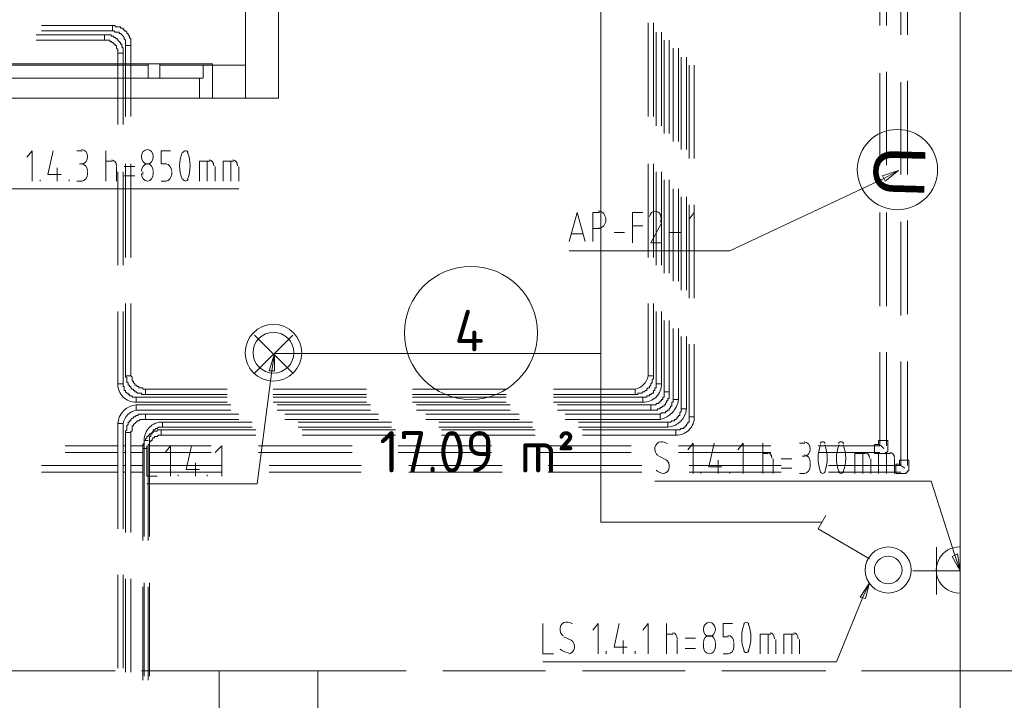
# Model space of a CAD drawing. Header units: millimetres. Extents: x 413 to 305578, y 115 to 38116.
# Tile 87 of 194: x 59662 to 62637, y 13645 to 15700. Entities that reach past the tile are written whole.
import ezdxf

# ---------------------------------------------------------------- set-up
doc = ezdxf.new("R2010")
doc.units = ezdxf.units.MM
for name, color, linetype in [('PDF _0', 1, 'Continuous'), ('PDF _DN-MultiRoom', 5, 'Continuous'), ('PDF _DN-Wifi', 5, 'Continuous'), ('PDF _PD-Socket', 1, 'Continuous'), ('PDF _PD-Socket Text', 1, 'Continuous'), ('PDF _Текст', 7, 'Continuous'), ('PDF$_59-60$-$Floor$Plan$-$В_Этаж$01_Сводный$A-AREA-IDEN', 2, 'Continuous')]:
    doc.layers.add(name, color=color, linetype=linetype)
for name, color, linetype, true_color in [('PDF _PD-Lighting', 7, 'Continuous', 0xb80000), ('PDF _PD-Lighting Text', 7, 'Continuous', 0xb80000), ('PDF _PD-Switches', 7, 'Continuous', 0x37dd00), ('PDF$_59-60$-$Floor$Plan$-$В_Этаж$01_Сводный$A-DETL-MBND', 7, 'Continuous', 0xdd3700), ('PDF$_V$line_ifc_RVT-1-В_Этаж$01_Сводный$A-COLS', 7, 'Continuous', 0xdcdcdc), ('PDF$_V$line_ifc_RVT-1-В_Этаж$01_Сводный$A-DETL-MBND', 7, 'Continuous', 0xbababa), ('PDF$_V$line_ifc_RVT-1-В_Этаж$01_Сводный$A-DOOR', 7, 'Continuous', 0xbababa), ('PDF$_V$line_ifc_RVT-1-В_Этаж$01_Сводный$A-GENM', 7, 'Continuous', 0xdd6e6e), ('PDF$_V$line_ifc_RVT-1-В_Этаж$01_Сводный$A-WALL', 7, 'Continuous', 0xdcdcdc)]:
    doc.layers.add(name, color=color, linetype=linetype, true_color=true_color)
doc.styles.add('PDF GOST Common', font='GOST_Common.ttf')
doc.styles.add('PDF YuGothicUI', font='arial.ttf')

msp = doc.modelspace()

# ---------------------------------------------------------------- linework, layer by layer
at = {"layer": 'PDF _0', "color": 5, "lineweight": 0}
msp.add_lwpolyline([(62273.3, 15221.1), (61808, 15002.4), (61708.5, 15002.4), (61322.7, 15002.4)], dxfattribs=at)
at = {"layer": 'PDF _0', "color": 82, "lineweight": 0, "true_color": 0x37dd00}
for points in [[(59322, 14863.2), (59421.5, 15189.3), (59520.9, 15189.3), (60324.4, 15189.3)], [(62209.7, 13956.3), (62130.1, 13761.4), (62030.7, 13761.4), (61243.2, 13761.4)]]:
    msp.add_lwpolyline(points, dxfattribs=at)
at = {"layer": 'PDF _0', "color": 12, "lineweight": 0, "true_color": 0xb80000}
msp.add_lwpolyline([(60423.8, 14640.4), (60380, 14298.4), (60280.6, 14298.4), (60045.9, 14298.4)], dxfattribs=at)
at = {"layer": 'PDF _0', "lineweight": 0}
msp.add_lwpolyline([(62488.1, 14083.6), (62416.5, 14306.3), (62317.1, 14306.3), (61581.2, 14306.3)], dxfattribs=at)
at = {"layer": 'PDF _DN-MultiRoom', "lineweight": 0}
msp.add_circle((62314.3, 15247.6), 121.3, dxfattribs=at)
at = {"layer": 'PDF _DN-Wifi', "lineweight": 0}
msp.add_lwpolyline([(62269.3, 15229.1), (62317.1, 15245), (62277.3, 15213.2)], close=True, dxfattribs=at)
for points in [[(62317.1, 15245), (62273.3, 15221.1)], [(61322.7, 15030.2), (61346.6, 15117.7), (61370.4, 15030.2)], [(61394.3, 15030.2), (61394.3, 15117.7), (61414.2, 15117.7)], [(61513.6, 15026.2), (61513.6, 15117.7), (61545.4, 15117.7)], [(61700.6, 15026.2), (61700.6, 15117.7), (61684.7, 15097.8)], [(61601.1, 15085.9), (61569.3, 15026.2), (61601.1, 15026.2)], [(61414.2, 15070), (61394.3, 15070)], [(61457.9, 15058.1), (61489.8, 15058.1)], [(61513.6, 15078), (61545.4, 15078)], [(61625, 15058.1), (61660.8, 15058.1)], [(61362.5, 15054.1), (61330.7, 15054.1)]]:
    msp.add_lwpolyline(points, dxfattribs=at)
msp.add_arc((61574.2, 15100.5), 26.1, 333.434, 23.8498, dxfattribs=at)
for points in [[(61433.2, 15096.4), (61433.3, 15110.7), (61423.5, 15122.3), (61411.4, 15122.3)], [(61582.6, 15122.3), (61574.5, 15122.4), (61567.4, 15115.9), (61565.2, 15106.4)], [(61598, 15111), (61594.9, 15118), (61588.9, 15122.3), (61582.4, 15122.3)], [(61411.3, 15070.6), (61423.3, 15070.6), (61433.2, 15082.1), (61433.2, 15096.4)]]:
    msp.add_open_spline(points, degree=3, dxfattribs=at)
at = {"layer": 'PDF _PD-Lighting', "lineweight": 0}
for points in [[(61418.2, 16139.9), (61418.2, 14692.1), (60431.8, 14692.1)], [(60372.1, 14632.5), (60487.4, 14747.8)], [(60372.1, 14747.8), (60487.4, 14632.5)], [(61418.2, 14692.1), (61418.2, 14183), (62086.4, 14183)]]:
    msp.add_lwpolyline(points, dxfattribs=at)
for radius in [85.5, 61.7]:
    msp.add_circle((60428.9, 14694.7), radius, dxfattribs=at)
at = {"layer": 'PDF _PD-Lighting Text', "lineweight": 0}
msp.add_lwpolyline([(60415.8, 14640.4), (60431.8, 14692.1), (60431.8, 14640.4)], close=True, dxfattribs=at)
for points in [[(60431.8, 14692.1), (60423.8, 14640.4)], [(60045.9, 14413.7), (60045.9, 14322.2), (60077.8, 14322.2)], [(60117.5, 14322.2), (60117.5, 14413.7), (60101.6, 14393.8)], [(60181.2, 14413.7), (60165.3, 14342.1), (60205, 14342.1)], [(60272.7, 14322.2), (60272.7, 14413.7), (60252.8, 14393.8)], [(60193.1, 14362), (60193.1, 14322.2)], [(60141.4, 14322.2), (60141.4, 14326.2)], [(60228.9, 14322.2), (60228.9, 14326.2)]]:
    msp.add_lwpolyline(points, dxfattribs=at)
at = {"layer": 'PDF _PD-Socket', "lineweight": 0}
for points in [[(62432.4, 14107.5), (62432.4, 13964.3)], [(62504, 14107.5), (62504, 13964.3)], [(62504, 14035.9), (62360.8, 14035.9)]]:
    msp.add_lwpolyline(points, dxfattribs=at)
msp.add_arc((62501.2, 14038.4), 69.6, 89.5264, 269.5264, dxfattribs=at)
at = {"layer": 'PDF _PD-Socket Text', "lineweight": 0}
for points in [[(61696.6, 14330.2), (61696.6, 14421.7), (61680.7, 14401.8)], [(61760.2, 14421.7), (61744.3, 14350.1), (61784.1, 14350.1)], [(61847.7, 14330.2), (61847.7, 14421.7), (61831.8, 14401.8)], [(61907.4, 14330.2), (61907.4, 14421.7)], [(62018.8, 14421.7), (62034.7, 14421.7)], [(61593.2, 14381.9), (61617, 14370)], [(61772.2, 14370), (61772.2, 14330.2)], [(61907.4, 14389.9), (61923.3, 14389.9)], [(61939.2, 14373.9), (61939.2, 14330.2)], [(61994.9, 14373.9), (61963.1, 14373.9)], [(62034.7, 14381.9), (62026.7, 14381.9)], [(62185.8, 14330.2), (62185.8, 14389.9), (62217.6, 14389.9)], [(62209.7, 14330.2), (62209.7, 14389.9)], [(62233.5, 14373.9), (62233.5, 14330.2)], [(62257.4, 14330.2), (62257.4, 14389.9), (62293.2, 14389.9)], [(62281.3, 14330.2), (62281.3, 14389.9)], [(62305.1, 14373.9), (62305.1, 14330.2)], [(61963.1, 14346.1), (61994.9, 14346.1)], [(62050.6, 14362), (62050.6, 14350.1)], [(61720.4, 14330.2), (61720.4, 14334.2)], [(61808, 14330.2), (61808, 14334.2)], [(62034.7, 14330.2), (62018.8, 14330.2)], [(62504, 14035.9), (62488.1, 14083.6)]]:
    msp.add_lwpolyline(points, dxfattribs=at)
msp.add_lwpolyline([(62496.1, 14087.6), (62504, 14035.9), (62480.1, 14079.6)], close=True, dxfattribs=at)
for centre, radius, start, end in [((61598.9, 14382.4), 43.3, 61.8485, 89.0803), ((62183.1, 14375.9), 108.7, 158.1093, 201.8907), ((61993.6, 14375.9), 108.7, 338.1093, 21.8907), ((62238.8, 14375.9), 108.7, 158.1093, 201.8907), ((62049.3, 14375.9), 108.7, 338.1093, 21.8907)]:
    msp.add_arc(centre, radius, start, end, dxfattribs=at)
for points in [[(61581.7, 14408.8), (61579.8, 14399), (61583.7, 14388.8), (61591, 14384.3)], [(61599.1, 14425.7), (61590.8, 14425.6), (61583.6, 14418.7), (61581.7, 14408.8)], [(62050.6, 14403.8), (62050.6, 14415.9), (62042.6, 14425.7), (62032.7, 14425.7)], [(62032.7, 14381.9), (62042.6, 14381.9), (62050.6, 14391.7), (62050.6, 14403.8)], [(62088.4, 14425.7), (62085.2, 14425.7), (62082.2, 14423.6), (62080.4, 14420)], [(62096.4, 14420), (62094.5, 14423.6), (62091.5, 14425.7), (62088.4, 14425.7)], [(62144, 14425.7), (62140.9, 14425.7), (62137.9, 14423.6), (62136.1, 14420)], [(62152, 14420), (62150.2, 14423.6), (62147.2, 14425.7), (62144, 14425.7)], [(61624.5, 14347), (61626.4, 14356.9), (61622.6, 14367), (61615.2, 14371.6)], [(61935.2, 14375.9), (61935.2, 14385.8), (61929, 14393.8), (61921.3, 14393.8)], [(62050.6, 14364), (62050.6, 14376.1), (62042.6, 14385.9), (62032.7, 14385.9)], [(62229.6, 14375.9), (62229.6, 14385.8), (62223.3, 14393.8), (62215.6, 14393.8)], [(62305.1, 14375.9), (62305.1, 14385.8), (62298.9, 14393.8), (62291.2, 14393.8)], [(61585.1, 14340.4), (61592.2, 14334.2), (61600.6, 14330.7), (61609.2, 14330.2)], [(61607.2, 14330.2), (61615.4, 14330.2), (61622.6, 14337.2), (61624.5, 14347)], [(62032.7, 14330.2), (62042.6, 14330.2), (62050.6, 14340), (62050.6, 14352.1)], [(62080.4, 14335.8), (62082.2, 14332.3), (62085.2, 14330.2), (62088.4, 14330.2)], [(62088.4, 14330.2), (62091.5, 14330.2), (62094.5, 14332.3), (62096.4, 14335.8)], [(62136.1, 14335.8), (62137.9, 14332.3), (62140.9, 14330.2), (62144, 14330.2)], [(62144, 14330.2), (62147.2, 14330.2), (62150.2, 14332.3), (62152, 14335.8)]]:
    msp.add_open_spline(points, degree=3, dxfattribs=at)
at = {"layer": 'PDF _PD-Switches', "lineweight": 0}
for points in [[(59699.9, 15213.2), (59699.9, 15304.7), (59684, 15284.8)], [(59763.5, 15304.7), (59747.6, 15233.1), (59787.4, 15233.1)], [(59835.1, 15304.7), (59851, 15304.7)], [(59922.6, 15213.2), (59922.6, 15304.7)], [(60105.6, 15264.9), (60089.7, 15264.9), (60089.7, 15304.7), (60117.5, 15304.7)], [(59851, 15264.9), (59843.1, 15264.9)], [(59922.6, 15272.9), (59942.5, 15272.9)], [(60205, 15213.2), (60205, 15272.9), (60236.9, 15272.9)], [(60228.9, 15213.2), (60228.9, 15272.9)], [(60276.6, 15213.2), (60276.6, 15272.9), (60308.5, 15272.9)], [(60300.5, 15213.2), (60300.5, 15272.9)], [(59775.5, 15253), (59775.5, 15213.2)], [(59867, 15241), (59867, 15233.1)], [(59954.5, 15256.9), (59954.5, 15213.2)], [(60010.1, 15256.9), (59978.3, 15256.9)], [(60034, 15233.1), (60034, 15241)], [(60065.8, 15241), (60065.8, 15233.1)], [(60121.5, 15233.1), (60121.5, 15241)], [(60252.8, 15256.9), (60252.8, 15213.2)], [(60324.4, 15256.9), (60324.4, 15213.2)], [(59723.8, 15213.2), (59723.8, 15217.2)], [(59811.3, 15213.2), (59811.3, 15217.2)], [(59851, 15213.2), (59835.1, 15213.2)], [(59978.3, 15229.1), (60010.1, 15229.1)], [(60089.7, 15213.2), (60105.6, 15213.2)], [(62229.6, 14071.7), (62074.4, 14163.1), (62098.3, 14202.9)], [(62229.6, 14000.1), (62209.7, 13956.3)], [(61243.2, 13876.8), (61243.2, 13785.3), (61275, 13785.3)], [(61410.2, 13785.3), (61410.2, 13876.8), (61394.3, 13856.9)], [(61473.8, 13876.8), (61457.9, 13805.2), (61497.7, 13805.2)], [(61561.3, 13785.3), (61561.3, 13876.8), (61545.4, 13856.9)], [(61617, 13785.3), (61617, 13876.8)], [(61804, 13837), (61788.1, 13837), (61788.1, 13876.8), (61815.9, 13876.8)], [(61306.8, 13837), (61330.7, 13825.1)], [(61617, 13844.9), (61636.9, 13844.9)], [(61899.4, 13785.3), (61899.4, 13844.9), (61931.3, 13844.9)], [(61923.3, 13785.3), (61923.3, 13844.9)], [(61971, 13785.3), (61971, 13844.9), (62002.8, 13844.9)], [(61994.9, 13785.3), (61994.9, 13844.9)], [(61485.8, 13825.1), (61485.8, 13785.3)], [(61648.9, 13829), (61648.9, 13785.3)], [(61704.5, 13833), (61672.7, 13833)], [(61728.4, 13805.2), (61728.4, 13817.1)], [(61764.2, 13817.1), (61764.2, 13805.2)], [(61819.9, 13805.2), (61819.9, 13817.1)], [(61947.2, 13829), (61947.2, 13785.3)], [(62018.8, 13829), (62018.8, 13785.3)], [(61434.1, 13785.3), (61434.1, 13793.2)], [(61521.6, 13785.3), (61521.6, 13793.2)], [(61672.7, 13801.2), (61704.5, 13801.2)], [(61788.1, 13785.3), (61804, 13785.3)]]:
    msp.add_lwpolyline(points, dxfattribs=at)
msp.add_lwpolyline([(62201.7, 13956.3), (62229.6, 14000.1), (62217.6, 13952.3)], close=True, dxfattribs=at)
for radius in [69.6, 41.8]:
    msp.add_circle((62286.4, 14038.4), radius, dxfattribs=at)
for centre, radius, start, end in [((60254.1, 15258.9), 108.7, 158.1093, 201.8907), ((60068.5, 15258.9), 108.7, 338.1093, 21.8907), ((61312.5, 13837.5), 43.3, 61.8485, 89.0803), ((61952.4, 13835), 108.7, 158.1093, 201.8907), ((61762.9, 13835), 108.7, 338.1093, 21.8907)]:
    msp.add_arc(centre, radius, start, end, dxfattribs=at)
for points in [[(59867, 15286.8), (59867, 15298.9), (59858.9, 15308.6), (59849.1, 15308.6)], [(60047.9, 15308.6), (60038, 15308.6), (60030, 15298.9), (60030, 15286.8)], [(60065.8, 15286.8), (60065.8, 15298.9), (60057.8, 15308.6), (60047.9, 15308.6)], [(60163.3, 15304.7), (60160.1, 15304.7), (60157.2, 15302.6), (60155.3, 15299)], [(60171.3, 15299), (60169.4, 15302.6), (60166.4, 15304.7), (60163.3, 15304.7)], [(59849.1, 15264.9), (59858.9, 15264.9), (59867, 15274.7), (59867, 15286.8)], [(59867, 15243), (59867, 15255.1), (59858.9, 15264.9), (59849.1, 15264.9)], [(59954.5, 15258.9), (59954.5, 15268.8), (59948.2, 15276.8), (59940.5, 15276.8)], [(60030, 15286.8), (60030, 15274.7), (60038, 15264.9), (60047.9, 15264.9)], [(60047.9, 15264.9), (60038, 15264.9), (60030, 15255.1), (60030, 15243)], [(60047.9, 15264.9), (60057.8, 15264.9), (60065.8, 15274.7), (60065.8, 15286.8)], [(60065.8, 15243), (60065.8, 15255.1), (60057.8, 15264.9), (60047.9, 15264.9)], [(60121.5, 15243), (60121.5, 15255.1), (60113.5, 15264.9), (60103.6, 15264.9)], [(60248.8, 15258.9), (60248.8, 15268.8), (60242.6, 15276.8), (60234.9, 15276.8)], [(60320.4, 15258.9), (60320.4, 15268.8), (60314.2, 15276.8), (60306.5, 15276.8)], [(59849.1, 15213.2), (59858.9, 15213.2), (59867, 15223), (59867, 15235.1)], [(60030, 15235.1), (60030, 15223), (60038, 15213.2), (60047.9, 15213.2)], [(60047.9, 15213.2), (60057.8, 15213.2), (60065.8, 15223), (60065.8, 15235.1)], [(60103.6, 15213.2), (60113.5, 15213.2), (60121.5, 15223), (60121.5, 15235.1)], [(60155.3, 15218.8), (60157.2, 15215.3), (60160.1, 15213.2), (60163.3, 15213.2)], [(60163.3, 15213.2), (60166.4, 15213.2), (60169.4, 15215.3), (60171.3, 15218.8)], [(61312.7, 13880.7), (61304.4, 13880.7), (61297.2, 13873.7), (61295.3, 13863.9)], [(61746.3, 13880.7), (61736.4, 13880.7), (61728.4, 13870.9), (61728.4, 13858.9)], [(61764.2, 13858.9), (61764.2, 13870.9), (61756.2, 13880.7), (61746.3, 13880.7)], [(61857.7, 13880.7), (61854.5, 13880.7), (61851.6, 13878.7), (61849.7, 13875.1)], [(61865.7, 13875.1), (61863.8, 13878.7), (61860.8, 13880.7), (61857.7, 13880.7)], [(61295.3, 13863.9), (61293.4, 13854.1), (61297.3, 13843.9), (61304.7, 13839.4)], [(61648.9, 13831), (61648.9, 13840.9), (61642.6, 13848.9), (61634.9, 13848.9)], [(61728.4, 13858.9), (61728.4, 13846.8), (61736.4, 13837), (61746.3, 13837)], [(61746.3, 13841), (61736.4, 13841), (61728.4, 13831.2), (61728.4, 13819.1)], [(61746.3, 13837), (61756.2, 13837), (61764.2, 13846.8), (61764.2, 13858.9)], [(61764.2, 13819.1), (61764.2, 13831.2), (61756.2, 13841), (61746.3, 13841)], [(61819.9, 13819.1), (61819.9, 13831.2), (61811.9, 13841), (61802, 13841)], [(61943.2, 13831), (61943.2, 13840.9), (61937, 13848.9), (61929.3, 13848.9)], [(62014.8, 13831), (62014.8, 13840.9), (62008.5, 13848.9), (62000.9, 13848.9)], [(61338.1, 13802.1), (61340, 13812), (61336.2, 13822.1), (61328.8, 13826.7)], [(61728.4, 13807.2), (61728.4, 13795.1), (61736.4, 13785.3), (61746.3, 13785.3)], [(61746.3, 13785.3), (61756.2, 13785.3), (61764.2, 13795.1), (61764.2, 13807.2)], [(61802, 13785.3), (61811.9, 13785.3), (61819.9, 13795.1), (61819.9, 13807.2)], [(61294.8, 13799.4), (61301.9, 13793.3), (61310.2, 13789.7), (61318.9, 13789.3)], [(61320.8, 13785.3), (61329.1, 13785.3), (61336.2, 13792.3), (61338.1, 13802.1)], [(61849.7, 13794.9), (61851.6, 13791.4), (61854.5, 13789.3), (61857.7, 13789.3)], [(61857.7, 13789.3), (61860.8, 13789.3), (61863.8, 13791.4), (61865.7, 13794.9)]]:
    msp.add_open_spline(points, degree=3, dxfattribs=at)
at = {"layer": 'PDF$_59-60$-$Floor$Plan$-$В_Этаж$01_Сводный$A-AREA-IDEN', "lineweight": 0}
msp.add_circle((61025.5, 14754.4), 200.9, dxfattribs=at)
at = {"layer": 'PDF$_59-60$-$Floor$Plan$-$В_Этаж$01_Сводный$A-DETL-MBND', "color": 150, "lineweight": 0, "true_color": 0x007fff}
for points in [[(62261.4, 15964.9), (62261.4, 15682.5)], [(62281.3, 15682.5), (62281.3, 15964.9)], [(62261.4, 15539.3), (62261.4, 15260.9)], [(62281.3, 15260.9), (62281.3, 15543.3)], [(62261.4, 15117.7), (62261.4, 14835.3)], [(62281.3, 14835.3), (62281.3, 15117.7)], [(62261.4, 14696.1), (62261.4, 14413.7), (62074.4, 14413.7)], [(62281.3, 14413.7), (62281.3, 14696.1)], [(59958.4, 14413.7), (59799.3, 14413.7)], [(59982.3, 14413.7), (59974.3, 14413.7)], [(60038, 14413.7), (59998.2, 14413.7)], [(60240.8, 14413.7), (60053.9, 14413.7)], [(60666.4, 14413.7), (60384, 14413.7)], [(61088, 14413.7), (60805.6, 14413.7)], [(61509.6, 14413.7), (61227.2, 14413.7)], [(61931.3, 14413.7), (61652.8, 14413.7)], [(62273.3, 14405.8), (62265.4, 14413.7), (62257.4, 14417.7)], [(59799.3, 14393.8), (59958.4, 14393.8)], [(59974.3, 14393.8), (59982.3, 14393.8)], [(59998.2, 14393.8), (60034, 14393.8)], [(60053.9, 14393.8), (60240.8, 14393.8)], [(60384, 14393.8), (60666.4, 14393.8)], [(60805.6, 14393.8), (61088, 14393.8)], [(61227.2, 14393.8), (61509.6, 14393.8)], [(61652.8, 14393.8), (61931.3, 14393.8)], [(62074.4, 14393.8), (62261.4, 14393.8)]]:
    msp.add_lwpolyline(points, dxfattribs=at)
at = {"layer": 'PDF$_59-60$-$Floor$Plan$-$В_Этаж$01_Сводный$A-DETL-MBND', "color": 220, "lineweight": 0, "true_color": 0xff00bf}
for points in [[(62325, 15937.1), (62325, 15654.7)], [(62344.9, 15654.7), (62344.9, 15937.1)], [(62325, 15511.5), (62325, 15233.1)], [(62344.9, 15233.1), (62344.9, 15515.5)], [(62325, 15089.9), (62325, 14807.5)], [(62344.9, 14811.5), (62344.9, 15093.9)], [(62325, 14668.3), (62325, 14354.1), (62106.3, 14354.1)], [(62344.9, 14354.1), (62344.9, 14668.3)], [(59958.4, 14354.1), (59727.7, 14354.1)], [(59982.3, 14354.1), (59974.3, 14354.1)], [(60034, 14354.1), (59998.2, 14354.1)], [(60272.7, 14354.1), (60053.9, 14354.1)], [(60694.3, 14354.1), (60415.8, 14354.1)], [(61119.9, 14354.1), (60837.5, 14354.1)], [(61541.5, 14354.1), (61259.1, 14354.1)], [(61963.1, 14354.1), (61684.7, 14354.1)], [(62337, 14346.1), (62325, 14354.1), (62321, 14358)], [(59727.7, 14334.2), (59958.4, 14334.2)], [(59974.3, 14334.2), (59982.3, 14334.2)], [(59998.2, 14334.2), (60034, 14334.2)], [(60053.9, 14334.2), (60272.7, 14334.2)], [(60415.8, 14334.2), (60694.3, 14334.2)], [(60837.5, 14334.2), (61119.9, 14334.2)], [(61259.1, 14334.2), (61541.5, 14334.2)], [(61684.7, 14334.2), (61963.1, 14334.2)], [(62106.3, 14334.2), (62325, 14334.2)]]:
    msp.add_lwpolyline(points, dxfattribs=at)
at = {"layer": 'PDF$_59-60$-$Floor$Plan$-$В_Этаж$01_Сводный$A-DETL-MBND', "color": 5, "lineweight": 0}
for points in [[(59727.7, 15666.6), (59942.5, 15666.6), (59942.5, 15682.5), (59727.7, 15682.5)], [(61561.3, 15690.5), (61561.3, 15408.1)], [(61577.3, 15408.1), (61577.3, 15690.5)], [(59998.2, 15408.1), (59998.2, 15622.9), (59982.3, 15622.9), (59982.3, 15408.1)], [(61609.1, 15638.8), (61609.1, 15356.4)], [(61625, 15356.4), (61625, 15638.8)], [(61660.8, 15587.1), (61660.8, 15308.6)], [(61676.7, 15308.6), (61676.7, 15587.1)], [(59982.3, 15264.9), (59982.3, 14982.5)], [(59998.2, 14982.5), (59998.2, 15264.9)], [(61561.3, 15264.9), (61561.3, 14982.5)], [(61577.3, 14982.5), (61577.3, 15264.9)], [(61609.1, 15217.2), (61609.1, 14934.8)], [(61625, 14934.8), (61625, 15217.2)], [(61660.8, 15165.5), (61660.8, 14883.1)], [(61676.7, 14883.1), (61676.7, 15165.5)], [(59982.3, 14843.3), (59982.3, 14624.5), (59998.2, 14624.5), (59998.2, 14843.3)], [(61561.3, 14843.3), (61561.3, 14624.5), (61577.3, 14624.5), (61577.3, 14843.3)], [(61609.1, 14791.6), (61609.1, 14576.8), (61625, 14576.8), (61625, 14791.6)], [(61660.8, 14743.8), (61660.8, 14525.1), (61676.7, 14525.1), (61676.7, 14743.8)], [(60288.6, 14584.8), (60042, 14584.8), (60042, 14568.8), (60288.6, 14568.8)], [(60710.2, 14584.8), (60427.8, 14584.8)], [(61131.8, 14584.8), (60849.4, 14584.8)], [(61275, 14568.8), (61521.6, 14568.8), (61521.6, 14584.8), (61275, 14584.8)], [(60427.8, 14568.8), (60710.2, 14568.8)], [(60849.4, 14568.8), (61131.8, 14568.8)], [(60300.5, 14537), (60014.1, 14537), (60014.1, 14521.1), (60300.5, 14521.1)], [(60722.1, 14537), (60439.7, 14537)], [(60439.7, 14521.1), (60722.1, 14521.1)], [(61143.7, 14537), (60861.3, 14537)], [(60861.3, 14521.1), (61143.7, 14521.1)], [(61286.9, 14521.1), (61569.3, 14521.1), (61569.3, 14537), (61286.9, 14537)], [(59974.3, 14163.1), (59974.3, 14481.3), (59958.4, 14481.3), (59958.4, 14163.1)], [(60053.9, 14139.3), (60053.9, 14429.6), (60053.9, 14433.6), (60053.9, 14437.6), (60053.9, 14441.6), (60057.9, 14441.6), (60057.9, 14445.5), (60057.9, 14449.5), (60061.9, 14449.5), (60061.9, 14453.5), (60065.8, 14457.5), (60065.8, 14461.5), (60069.8, 14461.5), (60073.8, 14465.4), (60077.8, 14465.4), (60081.7, 14469.4), (60085.7, 14469.4), (60089.7, 14469.4), (60093.7, 14469.4), (60364.1, 14469.4)], [(60785.7, 14485.3), (60503.3, 14485.3)], [(60503.3, 14469.4), (60785.7, 14469.4)], [(61211.3, 14485.3), (60928.9, 14485.3)], [(60928.9, 14469.4), (61211.3, 14469.4)], [(61350.5, 14469.4), (61621, 14469.4), (61621, 14485.3), (61350.5, 14485.3)], [(59958.4, 14023.9), (59958.4, 13741.5)], [(59974.3, 13741.5), (59974.3, 14023.9)], [(60038, 14000.1), (60038, 13717.7)], [(60053.9, 13717.7), (60053.9, 14000.1)]]:
    msp.add_lwpolyline(points, dxfattribs=at)
for points in [[(59942.5, 15666.6), (59946.5, 15666.6), (59950.5, 15662.6), (59954.5, 15662.6), (59958.4, 15662.6), (59962.4, 15662.6), (59962.4, 15658.7), (59966.4, 15658.7), (59970.4, 15654.7), (59974.3, 15650.7), (59978.3, 15646.7), (59978.3, 15642.8), (59982.3, 15638.8), (59982.3, 15634.8), (59982.3, 15630.8), (59982.3, 15626.8), (59982.3, 15622.9), (59998.2, 15622.9), (59998.2, 15626.8), (59998.2, 15630.8), (59998.2, 15634.8), (59998.2, 15638.8), (59998.2, 15642.8), (59994.2, 15646.7), (59994.2, 15650.7), (59990.3, 15654.7), (59990.3, 15658.7), (59986.3, 15658.7), (59986.3, 15662.6), (59982.3, 15666.6), (59978.3, 15666.6), (59978.3, 15670.6), (59974.3, 15670.6), (59974.3, 15674.6), (59970.4, 15674.6), (59966.4, 15674.6), (59966.4, 15678.6), (59962.4, 15678.6), (59958.4, 15678.6), (59954.5, 15678.6), (59950.5, 15678.6), (59950.5, 15682.5), (59946.5, 15682.5), (59942.5, 15682.5)], [(60042, 14584.8), (60038, 14584.8), (60034, 14584.8), (60034, 14588.7), (60030, 14588.7), (60026.1, 14588.7), (60022.1, 14588.7), (60022.1, 14592.7), (60018.1, 14592.7), (60014.1, 14596.7), (60010.1, 14596.7), (60010.1, 14600.7), (60006.2, 14604.6), (60006.2, 14608.6), (60002.2, 14608.6), (60002.2, 14612.6), (60002.2, 14616.6), (60002.2, 14620.5), (59998.2, 14624.5), (59982.3, 14624.5), (59982.3, 14620.5), (59986.3, 14620.5), (59986.3, 14616.6), (59986.3, 14612.6), (59986.3, 14608.6), (59986.3, 14604.6), (59990.3, 14604.6), (59990.3, 14600.7), (59990.3, 14596.7), (59994.2, 14596.7), (59994.2, 14592.7), (59998.2, 14592.7), (59998.2, 14588.7), (60002.2, 14584.8), (60006.2, 14584.8), (60006.2, 14580.8), (60010.1, 14580.8), (60010.1, 14576.8), (60014.1, 14576.8), (60018.1, 14572.8), (60022.1, 14572.8), (60026.1, 14572.8), (60030, 14572.8), (60030, 14568.8), (60034, 14568.8), (60038, 14568.8), (60042, 14568.8)], [(61609.1, 14576.8), (61609.1, 14572.8), (61609.1, 14568.8), (61609.1, 14564.9), (61609.1, 14560.9), (61605.1, 14560.9), (61605.1, 14556.9), (61605.1, 14552.9), (61601.1, 14552.9), (61601.1, 14549), (61597.1, 14549), (61597.1, 14545), (61593.2, 14545), (61593.2, 14541), (61589.2, 14541), (61585.2, 14541), (61585.2, 14537), (61581.2, 14537), (61577.3, 14537), (61573.3, 14537), (61569.3, 14537), (61569.3, 14521.1), (61573.3, 14521.1), (61577.3, 14521.1), (61581.2, 14521.1), (61585.2, 14521.1), (61589.2, 14521.1), (61589.2, 14525.1), (61593.2, 14525.1), (61597.1, 14525.1), (61597.1, 14529.1), (61601.1, 14529.1), (61605.1, 14533), (61609.1, 14533), (61609.1, 14537), (61613.1, 14537), (61613.1, 14541), (61617, 14545), (61617, 14549), (61621, 14549), (61621, 14552.9), (61621, 14556.9), (61625, 14556.9), (61625, 14560.9), (61625, 14564.9), (61625, 14568.8), (61625, 14572.8), (61625, 14576.8)]]:
    msp.add_lwpolyline(points, close=True, dxfattribs=at)
at = {"layer": 'PDF$_59-60$-$Floor$Plan$-$В_Этаж$01_Сводный$A-DETL-MBND', "color": 1, "lineweight": 0}
for points in [[(59711.8, 15638.8), (59918.7, 15638.8), (59918.7, 15654.7), (59711.8, 15654.7)], [(61585.2, 15662.6), (61585.2, 15380.2)], [(61601.1, 15380.2), (61601.1, 15662.6)], [(59974.3, 15384.2), (59974.3, 15599), (59958.4, 15599), (59958.4, 15384.2)], [(61636.9, 15614.9), (61636.9, 15332.5)], [(61652.8, 15332.5), (61652.8, 15614.9)], [(61684.7, 15563.2), (61684.7, 15280.8)], [(61700.6, 15280.8), (61700.6, 15563.2)], [(59958.4, 15241), (59958.4, 14958.6)], [(59974.3, 14958.6), (59974.3, 15241)], [(61585.2, 15241), (61585.2, 14958.6)], [(61601.1, 14958.6), (61601.1, 15241)], [(61636.9, 15189.3), (61636.9, 14910.9)], [(61652.8, 14910.9), (61652.8, 15189.3)], [(61684.7, 15141.6), (61684.7, 14859.2)], [(61700.6, 14859.2), (61700.6, 15141.6)], [(59958.4, 14819.4), (59958.4, 14600.7), (59974.3, 14600.7), (59974.3, 14819.4)], [(61585.2, 14819.4), (61585.2, 14600.7), (61601.1, 14600.7), (61601.1, 14819.4)], [(61636.9, 14767.7), (61636.9, 14552.9), (61652.8, 14552.9), (61652.8, 14767.7)], [(61684.7, 14720), (61684.7, 14501.2), (61700.6, 14501.2), (61700.6, 14720)], [(60288.6, 14560.9), (60014.1, 14560.9), (60014.1, 14545), (60288.6, 14545)], [(60710.2, 14560.9), (60427.8, 14560.9)], [(61131.8, 14560.9), (60849.4, 14560.9)], [(61275, 14545), (61545.4, 14545), (61545.4, 14560.9), (61275, 14560.9)], [(60427.8, 14545), (60710.2, 14545)], [(60849.4, 14545), (61131.8, 14545)], [(60324.4, 14509.2), (60042, 14509.2), (60042, 14493.3), (60324.4, 14493.3)], [(60746, 14509.2), (60463.6, 14509.2)], [(60463.6, 14493.3), (60746, 14493.3)], [(61171.6, 14509.2), (60889.2, 14509.2)], [(60889.2, 14493.3), (61171.6, 14493.3)], [(61310.8, 14493.3), (61597.1, 14493.3), (61597.1, 14509.2), (61310.8, 14509.2)], [(60376.1, 14461.5), (60089.7, 14461.5), (60089.7, 14445.5), (60089.7, 14461.5), (60085.7, 14461.5), (60081.7, 14461.5), (60077.8, 14461.5), (60077.8, 14457.5), (60073.8, 14457.5), (60069.8, 14457.5), (60065.8, 14457.5), (60065.8, 14453.5), (60061.9, 14453.5), (60057.9, 14449.5), (60053.9, 14449.5), (60053.9, 14445.5), (60049.9, 14445.5), (60049.9, 14441.6), (60045.9, 14441.6), (60045.9, 14437.6), (60042, 14433.6), (60042, 14429.6), (60038, 14429.6), (60038, 14425.7), (60038, 14421.7), (60034, 14417.7), (60034, 14413.7), (60034, 14409.7), (60034, 14405.8), (60034, 14127.3)], [(60797.7, 14461.5), (60515.3, 14461.5)], [(61219.3, 14461.5), (60936.9, 14461.5)], [(61362.5, 14445.5), (61644.9, 14445.5), (61644.9, 14461.5), (61362.5, 14461.5)], [(59998.2, 14151.2), (59998.2, 14453.5), (59982.3, 14453.5), (59982.3, 14151.2)], [(60049.9, 14127.3), (60049.9, 14405.8), (60049.9, 14409.7), (60049.9, 14413.7), (60049.9, 14417.7), (60053.9, 14417.7), (60053.9, 14421.7), (60053.9, 14425.7), (60057.9, 14425.7), (60057.9, 14429.6), (60061.9, 14429.6), (60061.9, 14433.6), (60065.8, 14437.6), (60069.8, 14437.6), (60069.8, 14441.6), (60073.8, 14441.6), (60077.8, 14441.6), (60081.7, 14445.5), (60085.7, 14445.5), (60089.7, 14445.5), (60376.1, 14445.5)], [(60515.3, 14445.5), (60797.7, 14445.5)], [(60936.9, 14445.5), (61219.3, 14445.5)], [(59982.3, 14012), (59982.3, 13729.6)], [(59998.2, 13729.6), (59998.2, 14012)], [(60034, 13988.1), (60034, 13705.7)], [(60049.9, 13705.7), (60049.9, 13988.1)]]:
    msp.add_lwpolyline(points, dxfattribs=at)
for points in [[(59918.7, 15638.8), (59922.6, 15638.8), (59926.6, 15638.8), (59930.6, 15638.8), (59934.6, 15638.8), (59934.6, 15634.8), (59938.5, 15634.8), (59942.5, 15630.8), (59946.5, 15630.8), (59946.5, 15626.8), (59950.5, 15626.8), (59950.5, 15622.9), (59954.5, 15622.9), (59954.5, 15618.9), (59954.5, 15614.9), (59958.4, 15610.9), (59958.4, 15607), (59958.4, 15603), (59958.4, 15599), (59974.3, 15599), (59974.3, 15603), (59974.3, 15607), (59974.3, 15610.9), (59974.3, 15614.9), (59970.4, 15618.9), (59970.4, 15622.9), (59970.4, 15626.8), (59966.4, 15626.8), (59966.4, 15630.8), (59962.4, 15634.8), (59958.4, 15638.8), (59958.4, 15642.8), (59954.5, 15642.8), (59950.5, 15646.7), (59946.5, 15646.7), (59946.5, 15650.7), (59942.5, 15650.7), (59938.5, 15650.7), (59938.5, 15654.7), (59934.6, 15654.7), (59930.6, 15654.7), (59926.6, 15654.7), (59922.6, 15654.7), (59918.7, 15654.7)], [(59998.2, 14453.5), (59998.2, 14457.5), (60002.2, 14457.5), (60002.2, 14461.5), (60002.2, 14465.4), (60002.2, 14469.4), (60002.2, 14473.4), (60006.2, 14473.4), (60006.2, 14477.4), (60010.1, 14481.3), (60014.1, 14485.3), (60018.1, 14489.3), (60022.1, 14489.3), (60026.1, 14493.3), (60030, 14493.3), (60034, 14493.3), (60038, 14493.3), (60042, 14493.3), (60042, 14509.2), (60038, 14509.2), (60034, 14509.2), (60030, 14509.2), (60026.1, 14509.2), (60022.1, 14509.2), (60018.1, 14505.2), (60014.1, 14505.2), (60010.1, 14501.2), (60006.2, 14501.2), (60006.2, 14497.2), (60002.2, 14497.2), (59998.2, 14493.3), (59998.2, 14489.3), (59994.2, 14489.3), (59994.2, 14485.3), (59990.3, 14485.3), (59990.3, 14481.3), (59990.3, 14477.4), (59986.3, 14473.4), (59986.3, 14469.4), (59986.3, 14465.4), (59986.3, 14461.5), (59982.3, 14457.5), (59982.3, 14453.5)], [(60045.9, 14405.8), (60034, 14405.8)]]:
    msp.add_lwpolyline(points, close=True, dxfattribs=at)
at = {"layer": 'PDF$_59-60$-$Floor$Plan$-$В_Этаж$01_Сводный$A-DETL-MBND', "color": 5, "lineweight": 0}
for points in [[(61521.6, 14584.8), (61521.6, 14568.8), (61525.6, 14568.8), (61529.5, 14568.8), (61529.5, 14572.8), (61533.5, 14572.8), (61537.5, 14572.8), (61541.5, 14572.8), (61545.4, 14576.8), (61549.4, 14576.8), (61553.4, 14580.8), (61557.4, 14580.8), (61557.4, 14584.8), (61561.3, 14588.7), (61565.3, 14588.7), (61565.3, 14592.7), (61569.3, 14596.7), (61569.3, 14600.7), (61573.3, 14604.6), (61573.3, 14608.6), (61573.3, 14612.6), (61577.3, 14616.6), (61577.3, 14620.5), (61577.3, 14624.5), (61561.3, 14624.5, -0.302776)], [(59958.4, 14481.3), (59974.3, 14481.3, -0.302776), (60014.1, 14521.1), (60014.1, 14537, 0.358765)], [(61676.7, 14525.1), (61660.8, 14525.1), (61660.8, 14521.1), (61660.8, 14517.1), (61656.8, 14513.2), (61656.8, 14509.2), (61656.8, 14505.2), (61652.8, 14505.2), (61652.8, 14501.2), (61648.9, 14501.2), (61648.9, 14497.2), (61644.9, 14493.3), (61640.9, 14493.3), (61640.9, 14489.3), (61636.9, 14489.3), (61632.9, 14489.3), (61629, 14485.3), (61625, 14485.3), (61621, 14485.3), (61621, 14469.4, 0.358765)]]:
    msp.add_lwpolyline(points, format="xyb", close=True, dxfattribs=at)
at = {"layer": 'PDF$_59-60$-$Floor$Plan$-$В_Этаж$01_Сводный$A-DETL-MBND', "color": 1, "lineweight": 0}
for points in [[(60014.1, 14545), (60014.1, 14560.9), (60010.1, 14560.9), (60006.2, 14560.9), (60002.2, 14560.9), (60002.2, 14564.9), (59998.2, 14564.9), (59994.2, 14564.9), (59994.2, 14568.8), (59990.3, 14568.8), (59990.3, 14572.8), (59986.3, 14572.8), (59982.3, 14576.8), (59982.3, 14580.8), (59978.3, 14580.8), (59978.3, 14584.8), (59978.3, 14588.7), (59978.3, 14592.7), (59974.3, 14592.7), (59974.3, 14596.7), (59974.3, 14600.7), (59958.4, 14600.7, 0.428571)], [(61601.1, 14600.7), (61585.2, 14600.7), (61585.2, 14596.7), (61585.2, 14592.7), (61585.2, 14588.7), (61581.2, 14588.7), (61581.2, 14584.8), (61581.2, 14580.8), (61577.3, 14580.8), (61577.3, 14576.8), (61577.3, 14572.8), (61573.3, 14572.8), (61569.3, 14568.8), (61565.3, 14568.8), (61565.3, 14564.9), (61561.3, 14564.9), (61557.4, 14564.9), (61557.4, 14560.9), (61553.4, 14560.9), (61549.4, 14560.9), (61545.4, 14560.9), (61545.4, 14545, 0.428571)], [(61652.8, 14552.9), (61636.9, 14552.9), (61636.9, 14549), (61636.9, 14545), (61632.9, 14545), (61632.9, 14541), (61632.9, 14537), (61632.9, 14533), (61629, 14533), (61629, 14529.1), (61625, 14525.1), (61625, 14521.1), (61621, 14521.1), (61617, 14517.1), (61613.1, 14517.1), (61613.1, 14513.2), (61609.1, 14513.2), (61605.1, 14513.2), (61601.1, 14513.2), (61597.1, 14509.2), (61597.1, 14493.3, 0.316007)], [(61700.6, 14501.2), (61684.7, 14501.2), (61684.7, 14497.2), (61684.7, 14493.3), (61684.7, 14489.3), (61684.7, 14485.3), (61680.7, 14485.3), (61680.7, 14481.3), (61676.7, 14477.4), (61676.7, 14473.4), (61672.7, 14473.4), (61672.7, 14469.4), (61668.7, 14469.4), (61668.7, 14465.4), (61664.8, 14465.4), (61660.8, 14465.4), (61656.8, 14461.5), (61652.8, 14461.5), (61648.9, 14461.5), (61644.9, 14461.5), (61644.9, 14445.5, 0.428571)]]:
    msp.add_lwpolyline(points, format="xyb", close=True, dxfattribs=at)
at = {"layer": 'PDF$_59-60$-$Floor$Plan$-$В_Этаж$01_Сводный$A-DETL-MBND', "color": 5, "lineweight": 0}
msp.add_lwpolyline([(60364.1, 14485.3), (60093.7, 14485.3), (60093.7, 14469.4), (60093.7, 14485.3, 0.428571), (60038, 14429.6), (60049.9, 14429.6), (60038, 14429.6), (60038, 14139.3)], format="xyb", dxfattribs=at)
at = {"layer": 'PDF$_59-60$-$Floor$Plan$-$В_Этаж$01_Сводный$A-DETL-MBND', "color": 150, "lineweight": 0, "true_color": 0x007fff}
msp.add_lwpolyline([(62285.2, 14429.6), (62257.4, 14429.6), (62257.4, 14417.7), (62245.5, 14417.7), (62245.5, 14389.9), (62273.3, 14389.9), (62277.3, 14389.9), (62277.3, 14393.8), (62281.3, 14393.8), (62285.2, 14397.8), (62285.2, 14401.8), (62285.2, 14405.8)], close=True, dxfattribs=at)
at = {"layer": 'PDF$_59-60$-$Floor$Plan$-$В_Этаж$01_Сводный$A-DETL-MBND', "color": 220, "lineweight": 0, "true_color": 0xff00bf}
msp.add_lwpolyline([(62348.9, 14370), (62321, 14370), (62321, 14358), (62309.1, 14358), (62309.1, 14330.2), (62337, 14330.2), (62340.9, 14330.2), (62340.9, 14334.2), (62344.9, 14334.2), (62344.9, 14338.1), (62348.9, 14338.1), (62348.9, 14342.1), (62348.9, 14346.1)], close=True, dxfattribs=at)
at = {"layer": 'PDF$_V$line_ifc_RVT-1-В_Этаж$01_Сводный$A-COLS', "lineweight": 0}
msp.add_lwpolyline([(62702.9, 13733.6), (62504, 13733.6), (62504, 13435.3), (62702.9, 13435.3)], close=True, dxfattribs=at)
at = {"layer": 'PDF$_V$line_ifc_RVT-1-В_Этаж$01_Сводный$A-DETL-MBND', "lineweight": 0}
for points in [[(59890.8, 13733.6), (59608.4, 13733.6)], [(60563, 13379.6), (60563, 13733.6), (60264.7, 13733.6), (60264.7, 13534.7), (60264.7, 13733.6), (60030, 13733.6)], [(60829.5, 13733.6), (60563, 13733.6), (60563, 13435.3), (60829.5, 13435.3), (60563, 13435.3), (60563, 13383.6), (60893.1, 13383.6), (60563, 13383.6), (60563, 13435.3), (60829.5, 13435.3)], [(61251.1, 13733.6), (60968.7, 13733.6)], [(61672.7, 13733.6), (61394.3, 13733.6)], [(62098.3, 13733.6), (61815.9, 13733.6)], [(62504, 13733.6), (62205.7, 13733.6), (62504, 13733.6), (62237.5, 13733.6)]]:
    msp.add_lwpolyline(points, dxfattribs=at)
for points in [[(59950.5, 13733.6), (59672.1, 13733.6)], [(60376.1, 13733.6), (60093.7, 13733.6)], [(60797.7, 13733.6), (60515.3, 13733.6)], [(61219.3, 13733.6), (60940.9, 13733.6)], [(61644.9, 13733.6), (61362.5, 13733.6)], [(62066.5, 13733.6), (61784.1, 13733.6)]]:
    msp.add_lwpolyline(points, close=True, dxfattribs=at)
at = {"layer": 'PDF$_V$line_ifc_RVT-1-В_Этаж$01_Сводный$A-DOOR', "lineweight": 0}
for points in [[(59636.3, 15567.2), (59640.2, 15567.2), (59644.2, 15567.2), (59648.2, 15567.2), (59652.2, 15567.2), (59656.1, 15567.2), (59660.1, 15567.2), (59664.1, 15567.2), (59668.1, 15567.2), (59672.1, 15567.2), (59843.1, 15567.2), (60014.1, 15567.2), (60018.1, 15567.2), (60022.1, 15567.2), (60026.1, 15567.2), (60030, 15567.2), (60034, 15567.2), (60038, 15567.2), (60042, 15567.2), (60045.9, 15567.2), (60049.9, 15567.2)], [(59664.1, 15567.2), (59664.1, 15567.2)], [(59664.1, 15567.2), (59664.1, 15567.2)], [(59668.1, 15567.2), (59668.1, 15567.2)], [(59672.1, 15567.2), (59672.1, 15567.2)], [(59672.1, 15567.2), (59672.1, 15567.2)], [(60014.1, 15567.2), (60014.1, 15567.2)], [(60018.1, 15567.2), (60018.1, 15567.2)], [(60018.1, 15567.2), (60018.1, 15567.2)], [(60022.1, 15567.2), (60022.1, 15567.2)], [(60022.1, 15567.2), (60022.1, 15567.2)], [(60026.1, 15567.2), (60026.1, 15567.2)], [(60030, 15567.2), (60030, 15567.2)], [(60030, 15567.2), (60030, 15567.2)], [(60034, 15567.2), (60034, 15567.2)], [(60038, 15567.2), (60038, 15567.2)], [(60042, 15567.2), (60042, 15567.2)], [(60045.9, 15567.2), (60045.9, 15567.2)], [(60045.9, 15567.2), (60045.9, 15567.2)]]:
    msp.add_lwpolyline(points, dxfattribs=at)
at = {"layer": 'PDF$_V$line_ifc_RVT-1-В_Этаж$01_Сводный$A-DOOR', "color": 53, "lineweight": 0, "true_color": 0xdddd6e}
for points in [[(59636.3, 15523.4), (60049.9, 15523.4), (60049.9, 15563.2), (59636.3, 15563.2)], [(60085.7, 15523.4), (60085.7, 15567.2), (60049.9, 15567.2), (60049.9, 15523.4)], [(60217, 15523.4), (60217, 15563.2), (60085.7, 15563.2), (60085.7, 15523.4)], [(60217, 15523.4), (60205, 15523.4), (60205, 15463.8), (60244.8, 15463.8), (60244.8, 15563.2), (60217, 15563.2)]]:
    msp.add_lwpolyline(points, close=True, dxfattribs=at)
at = {"layer": 'PDF$_V$line_ifc_RVT-1-В_Этаж$01_Сводный$A-GENM', "lineweight": 0}
msp.add_lwpolyline([(60244.8, 15567.2), (59445.3, 15567.2), (59445.3, 15463.8), (60244.8, 15463.8)], close=True, dxfattribs=at)
at = {"layer": 'PDF$_V$line_ifc_RVT-1-В_Этаж$01_Сводный$A-WALL', "lineweight": 0}
for points in [[(60443.7, 15463.8), (60443.7, 17273.5), (60344.2, 17273.5), (60344.2, 15463.8)], [(62504, 17273.5), (62504, 13733.6), (62702.9, 13733.6), (62702.9, 17273.5)], [(60344.2, 15563.2), (60244.8, 15563.2), (60244.8, 15463.8), (60344.2, 15463.8)]]:
    msp.add_lwpolyline(points, close=True, dxfattribs=at)

# ---------------------------------------------------------------- texts
at = {"layer": 'PDF _Текст', "color": 5, "insert": (62321, 15319), "char_height": 154.2, "attachment_point": 4, "rotation": 268.4509, "style": 'PDF YuGothicUI'}
msp.add_mtext('U', dxfattribs=at)
at = {"layer": 'PDF _Текст', "color": 2, "attachment_point": 4, "style": 'PDF GOST Common'}
for s, insert, char_height in [('4', (60975.8, 14761.4), 125), ('17.09 m²', (60749.1, 14395.4), 124.96)]:
    msp.add_mtext(s, dxfattribs=dict(at, insert=insert, char_height=char_height))

doc.saveas('drawing.dxf')
